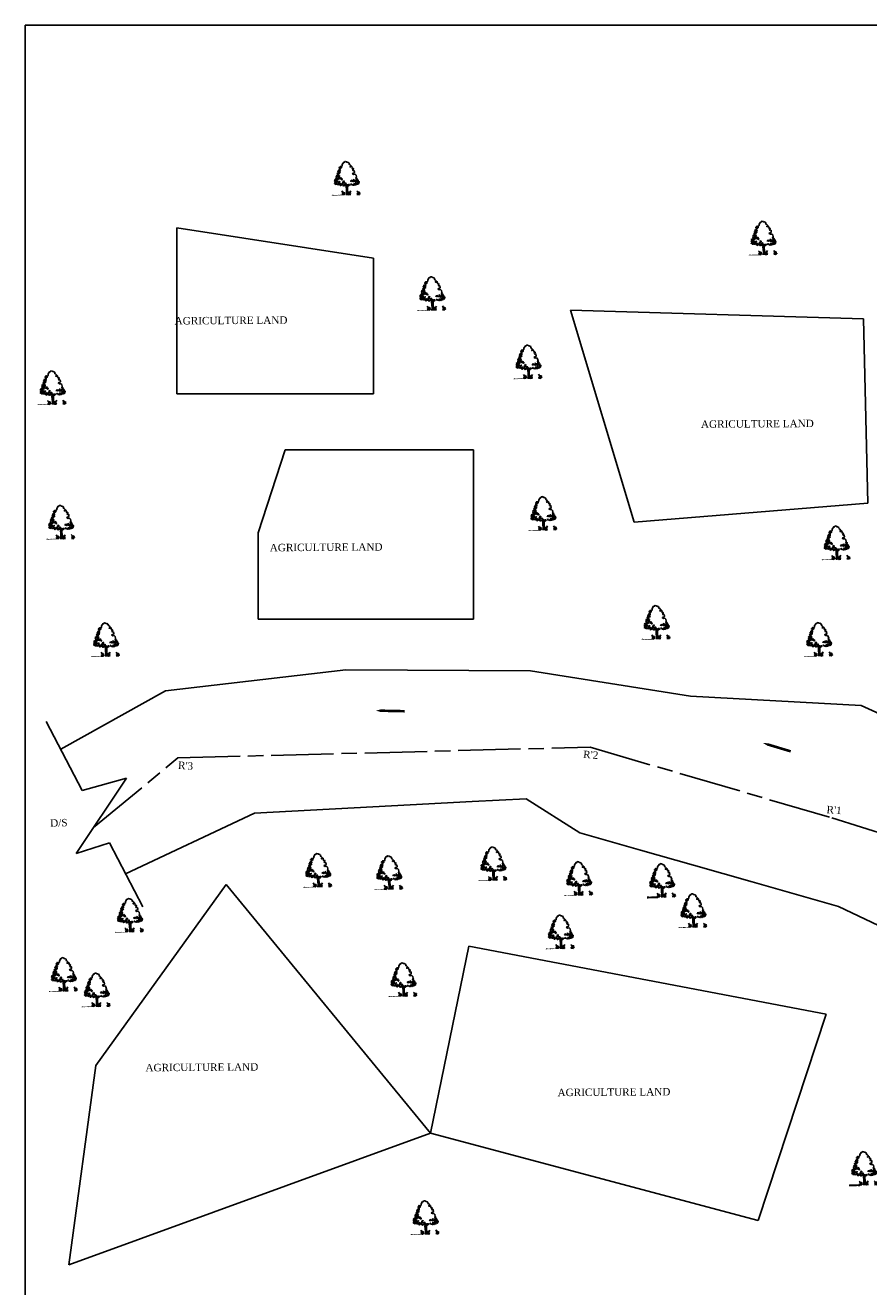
# Model space of a CAD drawing. Header units: metres. Extents: x 6897 to 8055, y 3468 to 4244.
# Tile 2 of 4: x 6897 to 7222, y 3758 to 4244. Entities that reach past the tile are written whole.
import ezdxf

# ---------------------------------------------------------------- set-up
doc = ezdxf.new("R2010")
doc.units = ezdxf.units.M
doc.header["$MEASUREMENT"] = 0
doc.linetypes.add('ACAD_ISO08W100', pattern=[36, 24, -3, 6, -3])
doc.layers.add('SECTION', color=7, linetype='Continuous')
doc.styles.get("Standard").update_dxf_attribs({"font": 'times.ttf'})

# ---------------------------------------------------------------- blocks, each defined once
blk = doc.blocks.new('A$C16861002')
h = blk.add_hatch()
h.set_pattern_fill('AR-SAND,_O', color=86, scale=0.0125, angle=-7.1637)
h.set_pattern_definition([(30.3363, (-626.73594, 51.387482), (0.0022222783, 0.0239954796), [0, -0.019, 0, -0.02125, 0, -0.0203125]), (0.3363, (-626.73594, 51.387482), (0.0263487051, 0.0322427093), [0, -0.01025, 0, -0.017125, 0, -0.0065625]), (320.3363, (-626.751195, 51.3894), (0.03863172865, -0.00478416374), [0, -0.00625, 0, -0.0225, 0, -0.029375]), (310.3363, (-626.751195, 51.3894), (0.0386513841, 0.0061993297), [0, -0.003125, 0, -0.01475, 0, -0.016875])])
edge = h.paths.add_edge_path()
edge.add_spline(control_points=[(0.625, 0.145), (0.624, 0.145), (0.59, 0.151), (0.51, 0.159), (0.384, 0.175), (0.237, 0.199), (0.118, 0.192), (0.014, 0.247), (-0.01, 0.212), (-0.016, 0.201)], knot_values=[0.028153, 0.028153, 0.028153, 0.028153, 0.042705, 0.440186, 0.998352, 1.57343, 2.182336, 2.529485, 2.667956, 2.667956, 2.667956, 2.667956], degree=3, periodic=0)
edge.add_line((-0.016, 0.201), (0.62, 0.121))
edge.add_arc((0.443, 0.176), 0.185, 342.79068, 350.36465)
at = {"color": 86}
for p, q in [((0.931, 0.237), (0.909, 0.104)), ((0.925, 0.557), (0.914, 0.374)), ((0.929, 0.384), (0.918, 0.226)), ((0.94, 0.656), (0.925, 0.557)), ((0.946, 0.55), (0.97, 0.675)), ((0.956, 0.494), (0.949, 0.379)), ((0.991, 0.669), (0.97, 0.502))]:
    blk.add_line(p, q, dxfattribs=at)
for points in [[(0.577, 1.573), (0.568, 1.551), (0.529, 1.579)], [(0.614, 1.678), (0.579, 1.643), (0.61, 1.592)], [(0.649, 1.564), (0.601, 1.523), (0.657, 1.484), (0.673, 1.514), (0.65, 1.524)], [(0.709, 1.745), (0.708, 1.69), (0.641, 1.698), (0.688, 1.724), (0.679, 1.756)], [(0.656, 1.814), (0.705, 1.816), (0.651, 1.775)], [(0.702, 1.644), (0.663, 1.625), (0.689, 1.59)], [(0.738, 1.882), (0.716, 1.854), (0.753, 1.857)], [(0.791, 1.813), (0.738, 1.78), (0.784, 1.759)], [(0.279, 0.912), (0.234, 0.894), (0.274, 0.865)], [(0.259, 1.04), (0.299, 0.925), (0.354, 0.973)], [(0.275, 1.116), (0.282, 1.076), (0.33, 1.117), (0.371, 1.104), (0.364, 1.145), (0.332, 1.133)], [(0.316, 0.86), (0.295, 0.839), (0.341, 0.818), (0.356, 0.839)], [(0.348, 0.919), (0.309, 0.9), (0.377, 0.86), (0.398, 0.881)], [(0.411, 1.084), (0.365, 1.058), (0.385, 1.024)], [(0.408, 1.257), (0.38, 1.229), (0.428, 1.215)], [(0.438, 0.86), (0.389, 0.812), (0.444, 0.813), (0.484, 0.784)], [(0.446, 1.017), (0.393, 0.984), (0.405, 0.935), (0.463, 0.959)], [(0.509, 1.323), (0.447, 1.369), (0.407, 1.343), (0.413, 1.295)], [(0.42, 1.153), (0.436, 1.088), (0.533, 1.131), (0.455, 1.141), (0.448, 1.181)], [(0.468, 0.857), (0.501, 0.821), (0.549, 0.862)], [(0.48, 0.949), (0.503, 0.892), (0.574, 0.969), (0.515, 0.937)], [(0.511, 1.197), (0.483, 1.169), (0.524, 1.156)], [(0.585, 1.493), (0.51, 1.479), (0.486, 1.435), (0.522, 1.431), (0.535, 1.39), (0.502, 1.37), (0.558, 1.371), (0.562, 1.41), (0.601, 1.429), (0.598, 1.453), (0.556, 1.458)], [(0.512, 1.299), (0.486, 1.239), (0.573, 1.205), (0.6, 1.225), (0.542, 1.248)], [(0.58, 0.866), (0.545, 0.831), (0.579, 0.717), (0.671, 0.761), (0.605, 0.777), (0.64, 0.812)], [(0.59, 1.336), (0.552, 1.325), (0.567, 1.299), (0.611, 1.31)], [(0.653, 1.202), (0.607, 1.177), (0.617, 1.113), (0.647, 1.109), (0.64, 1.149), (0.665, 1.154), (0.686, 1.128), (0.713, 1.148)], [(0.676, 0.807), (0.71, 0.732), (0.743, 0.799)], [(0.689, 1.104), (0.713, 1.046), (0.748, 1.081)], [(0.717, 0.888), (0.748, 0.837), (0.816, 0.844), (0.801, 0.87), (0.752, 0.876)], [(0.787, 0.762), (0.731, 0.706), (0.757, 0.671), (0.79, 0.691), (0.768, 0.709)], [(0.808, 0.979), (0.784, 0.935), (0.851, 0.926)], [(0.865, 0.846), (0.848, 0.809), (0.888, 0.788), (0.933, 0.806)], [(1.218, 0.927), (1.231, 0.886), (1.276, 0.904), (1.296, 0.863), (1.329, 0.937), (1.284, 0.919)], [(1.346, 0.899), (1.395, 0.846), (1.463, 0.853)], [(1.387, 0.953), (1.423, 0.902), (1.443, 0.962)], [(1.495, 0.845), (1.546, 0.808), (1.492, 0.814)], [(1.575, 0.945), (1.509, 0.906), (1.518, 0.882), (1.582, 0.85), (1.628, 0.876), (1.562, 0.892), (1.61, 0.933)], [(1.628, 1.072), (1.586, 1.077), (1.56, 1.018), (1.583, 1.007), (1.6, 1.044)], [(1.646, 1.023), (1.601, 1.005), (1.614, 0.964)], [(1.608, 0.815), (1.621, 0.775), (1.663, 0.816)], [(0.852, 0.746), (0.807, 0.681), (0.889, 0.694)], [(0.921, 0.659), (0.956, 0.74), (1.035, 0.691), (0.969, 0.7)], [(1.05, 0.666), (1.022, 0.638), (1.071, 0.632)], [(1.062, 0.711), (1.111, 0.658), (1.123, 0.704)], [(1.19, 0.703), (1.224, 0.683), (1.248, 0.727)], [(1.317, 0.7), (1.281, 0.655), (1.35, 0.657)], [(1.369, 0.72), (1.429, 0.657), (1.476, 0.691), (1.528, 0.669), (1.525, 0.74), (1.473, 0.715)], [(1.568, 0.742), (1.563, 0.703), (1.61, 0.682), (1.611, 0.744)], [(1.673, 0.752), (1.652, 0.724), (1.69, 0.687)]]:
    blk.add_lwpolyline(points, close=True, dxfattribs=at)
for points in [[(0.994, 2.085), (0.972, 2.08), (0.865, 1.959), (0.855, 1.877), (0.826, 1.855), (0.763, 1.846)], [(0.994, 2.085), (1.028, 2.072), (1.035, 2.077), (1.031, 2.09), (1.056, 2.119), (1.128, 2.093), (1.132, 2.081), (1.151, 2.084), (1.165, 2.047), (1.192, 2.053), (1.237, 2.03)], [(1.589, 1.088), (1.597, 1.09), (1.592, 1.207), (1.542, 1.272), (1.457, 1.274), (1.397, 1.315), (1.422, 1.354), (1.508, 1.368), (1.533, 1.407), (1.531, 1.499), (1.466, 1.499), (1.446, 1.552), (1.5, 1.612), (1.48, 1.614), (1.465, 1.65), (1.432, 1.645), (1.408, 1.648), (1.436, 1.678), (1.409, 1.724), (1.415, 1.765), (1.341, 1.749), (1.308, 1.745), (1.305, 1.778), (1.374, 1.803), (1.313, 1.894), (1.271, 1.917), (1.28, 1.991), (1.238, 2.021), (1.238, 2.03)], [(1.577, 1.001), (1.58, 0.961), (1.659, 0.922), (1.68, 0.851), (1.683, 0.811), (1.726, 0.786), (1.694, 0.684)], [(0.859, 0.1), (0.888, 0.262), (0.897, 0.434), (0.905, 0.59), (0.926, 0.666)], [(1.003, 0.656), (0.978, 0.502), (0.966, 0.362), (0.949, 0.176), (0.934, 0.09)], [(1.304, 0.653), (1.361, 0.626), (1.402, 0.64), (1.468, 0.622), (1.526, 0.654), (1.562, 0.64), (1.559, 0.679), (1.617, 0.652), (1.694, 0.684)]]:
    blk.add_lwpolyline(points, dxfattribs=at)
for centre, radius, start, end in [((0.346, 0.209), 0.324, 343.82135, 33.87929), ((0.536, 0.162), 0.113, 338.4127, 44.17801), ((0.443, 0.176), 0.185, 343.46175, 20.27125), ((0.566, 0.194), 0.128, 354.98174, 66.51932), ((0.311, 0.255), 0.391, 338.80972, 11.17788), ((0.751, 0.112), 0.0708, 83.23737, 178.76537), ((0.839, 0.143), 0.144, 124.19862, 191.10436), ((0.957, 0.086), 0.0708, 346.90723, 82.43523), ((0.88, 0.138), 0.144, 334.56824, 41.47398), ((1.419, 0.116), 0.391, 154.49472, 186.86288), ((1.157, 0.12), 0.128, 99.15328, 170.69086), ((1.374, 0.08), 0.324, 131.79331, 181.85125), ((1.178, 0.081), 0.113, 121.49459, 187.2599), ((1.272, 0.072), 0.185, 145.40135, 182.21085), ((1.249, 0.095), 0.324, 343.82135, 33.87929), ((1.439, 0.048), 0.113, 338.4127, 44.17801), ((1.346, 0.062), 0.185, 343.46175, 20.27125), ((1.47, 0.08), 0.128, 354.98174, 66.51932), ((1.214, 0.142), 0.391, 338.80972, 11.17788), ((1.655, -0.002), 0.0708, 83.23737, 178.76537), ((1.742, 0.029), 0.144, 124.19862, 191.10436)]:
    blk.add_arc(centre, radius, start, end, dxfattribs=at)
for points, start_tangent, end_tangent in [([(0.76, 0.182), (0.758, 0.194), (0.764, 0.195), (0.771, 0.194), (0.771, 0.191), (0.773, 0.183), (0.774, 0.179), (0.771, 0.173), (0.762, 0.171), (0.759, 0.181), (0.76, 0.182)], (-0.533022, 0.846101), (-0.533022, 0.846101)), ([(0.759, 0.263), (0.758, 0.269), (0.761, 0.269), (0.765, 0.269), (0.764, 0.267), (0.765, 0.264), (0.766, 0.261), (0.765, 0.258), (0.76, 0.257), (0.758, 0.262), (0.759, 0.263)], (-0.533022, 0.846101), (-0.533022, 0.846101)), ([(0.966, 0.156), (0.971, 0.167), (0.966, 0.17), (0.958, 0.171), (0.958, 0.168), (0.954, 0.161), (0.952, 0.156), (0.953, 0.15), (0.961, 0.146), (0.967, 0.155), (0.966, 0.156)], (0.725822, 0.687882), (0.725822, 0.687882)), ([(0.987, 0.234), (0.99, 0.24), (0.987, 0.241), (0.983, 0.241), (0.983, 0.24), (0.981, 0.236), (0.98, 0.234), (0.98, 0.231), (0.985, 0.229), (0.987, 0.233), (0.987, 0.234)], (0.725822, 0.687882), (0.725822, 0.687882)), ([(1.664, 0.068), (1.661, 0.081), (1.667, 0.081), (1.674, 0.081), (1.674, 0.078), (1.676, 0.07), (1.677, 0.065), (1.675, 0.06), (1.665, 0.058), (1.662, 0.067), (1.664, 0.068)], (-0.533022, 0.846101), (-0.533022, 0.846101)), ([(1.663, 0.149), (1.661, 0.155), (1.664, 0.156), (1.668, 0.155), (1.668, 0.154), (1.669, 0.15), (1.669, 0.148), (1.668, 0.145), (1.663, 0.144), (1.662, 0.149), (1.663, 0.149)], (-0.533022, 0.846101), (-0.533022, 0.846101))]:
    blk.add_spline(points, degree=3, dxfattribs=dict(at, start_tangent=start_tangent, end_tangent=end_tangent))

msp = doc.modelspace()

# ---------------------------------------------------------------- linework, layer by layer
at = {"linetype": 'Continuous'}
for p, q in [((6897.45973, 4243.78383), (6897.45973, 3468.06289)), ((6955.80175, 4165.82068), (6955.80175, 4101.88149)), ((7031.55666, 4154.07674), (6955.80175, 4165.82068)), ((7031.55666, 4101.88149), (7031.55666, 4154.07674)), ((7107.35163, 4134.0645), (7220.09991, 4130.79952)), ((7131.86212, 4052.44025), (7107.35163, 4134.0645)), ((7220.09991, 4130.79952), (7221.73394, 4059.78643)), ((6955.80175, 4101.88149), (7031.55666, 4101.88149)), ((6997.54424, 4080.27466), (6987.14861, 4048.38133)), ((7070.05745, 4080.27466), (6997.54424, 4080.27466)), ((7070.05745, 4015.17034), (7070.05745, 4080.27466)), ((7221.73394, 4059.78643), (7131.86212, 4052.44025)), ((6987.14861, 4048.38133), (6987.14861, 4015.17034)), ((6987.14861, 4015.17034), (7070.05745, 4015.17034)), ((6905.53705, 3975.77705), (6919.4151, 3949.14283)), ((6936.46819, 3953.97421), (6917.12436, 3924.98595)), ((6919.4151, 3949.14283), (6936.46819, 3953.97421)), ((6917.12436, 3924.98595), (6929.88455, 3929.05025)), ((6929.88455, 3929.05025), (6942.71021, 3904.43574)), ((6974.8345, 3912.99367), (6924.57512, 3843.28211)), ((7053.45031, 3817.27143), (6974.8345, 3912.99367)), ((7053.45031, 3817.27143), (7068.19076, 3889.26766)), ((7068.19076, 3889.26766), (7205.76834, 3863.08721)), ((7205.76834, 3863.08721), (7179.56311, 3783.72775)), ((6924.57512, 3843.28211), (6914.23486, 3766.54684)), ((6914.23486, 3766.54684), (7053.45031, 3817.27143)), ((7179.56311, 3783.72775), (7053.45031, 3817.27143))]:
    msp.add_line(p, q, dxfattribs=at)
msp.add_lwpolyline([(6897.45973, 4243.78383), (7979.4711, 4243.78383)], dxfattribs=at)
at = {"linetype": 'ACAD_ISO08W100'}
msp.add_lwpolyline([(6923.78703, 3934.97049), (6956.16963, 3961.75301), (7114.86862, 3965.86398), (7207.87439, 3938.66177), (7476.03247, 3854.8669), (7526.83918, 3887.98907), (7540.31723, 4001.3094), (7535.93597, 4176.29548), (7565.35306, 4207.78389)], dxfattribs=at)
for points in [[(6911.10289, 3965.09531), (6951.4564, 3987.51324), (7020.85009, 3995.66947), (7091.89469, 3995.30364), (7153.54951, 3985.52068), (7219.19378, 3981.89736), (7275.04576, 3956.53412), (7317.86245, 3935.85807)], [(7289.5603, 3873.56127), (7262.047, 3880.07763), (7210.46694, 3904.51257), (7177.30999, 3913.97698), (7154.64603, 3920.44625), (7134.24172, 3926.27052), (7110.95, 3932.91897), (7090.22756, 3946.01046), (7069.45895, 3944.9184), (7045.57278, 3943.66242), (6985.73411, 3940.51598), (6936.09736, 3917.12687)]]:
    msp.add_lwpolyline(points)
at = {"color": 0}
for points in [[(7032.403, 3979.94978, 0, 2, 0), (7036.2287, 3979.8673, 1, 1, 0), (7043.50514, 3979.71041, 1, 1, 0)], [(7181.46324, 3967.45909, 0, 2, 0), (7185.12724, 3966.3555, 1, 1, 0), (7192.09612, 3964.25651, 1, 1, 0)]]:
    msp.add_lwpolyline(points, format="xyseb", dxfattribs=at)

# ---------------------------------------------------------------- block references
at = {"layer": 'SECTION', "color": 0, "linetype": 'ByBlock', "ltscale": 20, "xscale": 6.400800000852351, "yscale": 6.40079999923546, "zscale": 6.4008, "rotation": 7.997271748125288}
for p in [(7015.75719, 4176.98704), (7176.16753, 4153.97557), (7048.66192, 4132.60777), (7085.67966, 4106.30896), (6902.53468, 4096.36257), (7091.43801, 4047.95845), (6905.82557, 4044.5801), (7204.33805, 4036.65149), (7135.03673, 4006.04469), (6923.1028, 3999.37317), (7197.55564, 3999.46997), (7004.77742, 3910.5993), (7032.10179, 3909.68084), (7072.17155, 3913.12867), (7105.17803, 3907.42954), (7137.12585, 3906.66746), (7149.17986, 3895.08078), (6932.30612, 3893.27839), (7098.13368, 3886.87329), (6906.85634, 3870.4811), (7037.57449, 3868.51392), (6919.52805, 3864.54732), (6919.52805, 3864.54732), (7214.90246, 3795.84548), (7046.11375, 3776.92615)]:
    msp.add_blockref('A$C16861002', p, dxfattribs=at)

# ---------------------------------------------------------------- texts
at = {"color": 0, "char_height": 2.8512, "attachment_point": 1}
for s, width, insert, rotation in [('\\pxqc;AGRICULTURE LAND', 42.6422079, (6955.34269, 4131.42568), 0.4066682), ('\\pxqc;AGRICULTURE LAND', 42.6422079, (7157.92823, 4091.64385), 0.4066682), ('\\pxqc;AGRICULTURE LAND', 42.6422079, (6991.94063, 4044.11282), 0.4066682), ("R'2", 8.0913997, (7112.35095, 3964.57873), 355.7475162), ("R'3", 8.0913997, (6956.38825, 3960.40965), 355.7475162), ("R'1", 8.0913997, (7206.02052, 3943.32832), 355.7475162), ('D/S', 8.0913997, (6906.98983, 3938.06245), 2.0500296), ('\\pxqc;AGRICULTURE LAND', 42.6422079, (6944.11138, 3843.93753), 0.4066682), ('\\pxqc;AGRICULTURE LAND', 42.6422079, (7102.73342, 3834.3717), 0.4066682)]:
    msp.add_mtext_dynamic_manual_height_columns(s, width=width, gutter_width=1, heights=[0], dxfattribs=dict(at, insert=insert, rotation=rotation))

doc.saveas('drawing.dxf')
